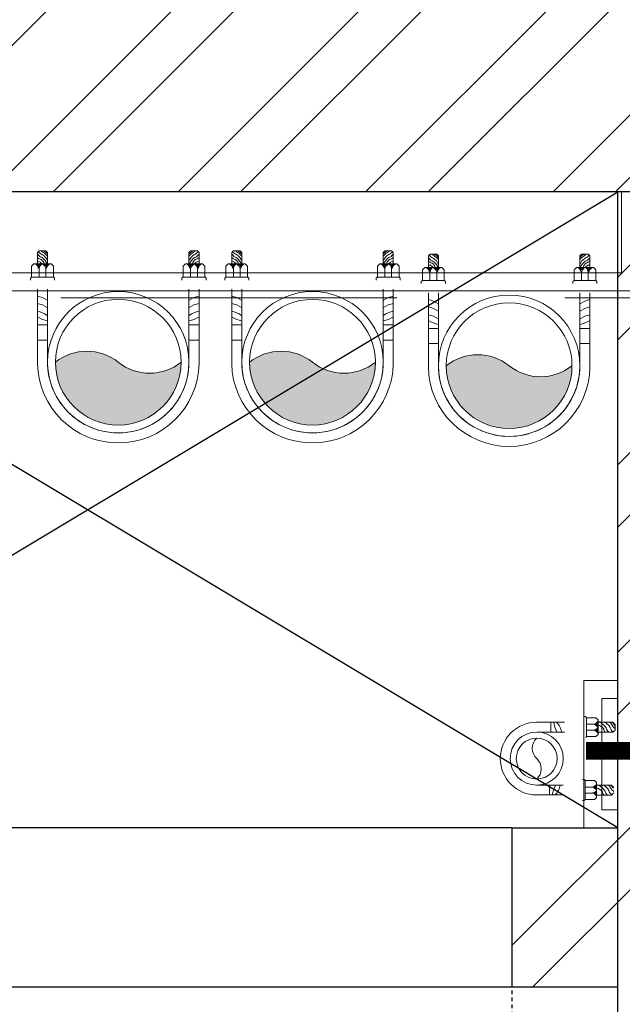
# Model space of a CAD drawing. Header units: inches. Extents: x 113025 to 158499, y 12149 to 30915.
# Tile 139 of 167: x 125452 to 125469, y 29461 to 29489. Entities that reach past the tile are written whole.
import ezdxf

# ---------------------------------------------------------------- set-up
doc = ezdxf.new("R2010")
doc.units = ezdxf.units.IN
doc.header["$MEASUREMENT"] = 0
doc.linetypes.add('HIDDEN', pattern=[0.375, 0.25, -0.125])
for name, color, linetype, lineweight in [('0-PIPE SUPPORT', 7, 'Continuous', 0), ('CWS', 5, 'Continuous', 30), ('PD_COLUMN', 2, 'Continuous', 60), ('PD_HATCH', 45, 'Continuous', 9), ('PP-Domestic  Cold Water Supply', 5, 'Continuous', 25), ('PP-Soil Pipe', 1, 'Continuous', 25), ('PP-SPRINKLER PIPE', 1, 'Continuous', 0), ('PP-Waste Pipe', 3, 'Continuous', 25), ('SH - ANGLE SUPPORT', 7, 'Continuous', 30), ('SWP', 1, 'Continuous', 15)]:
    doc.layers.add(name, color=color, linetype=linetype, lineweight=lineweight)
doc.layers.add('PD_025_TEXT', color=61, linetype='Continuous')
doc.layers.add('WWP', color=92, linetype='Continuous')
doc.layers.add('PD_BASE', color=8, linetype='Continuous', transparency=0.5)
doc.styles.add('style1', font='arial.ttf', dxfattribs={"height": 500})

# ---------------------------------------------------------------- blocks, each defined once
blk = doc.blocks.new('columns2')
at = {"layer": 'PD_HATCH', "linetype": 'HIDDEN', "ltscale": 38}
blk.add_line((754.5, 47.99999999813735), (919.5, 47.99999999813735), dxfattribs=at)
blk = doc.blocks.new('FIRST FLOOR AR PLAN')
at = {"layer": 'PD_BASE'}
h = blk.add_hatch(dxfattribs=at)
h.set_pattern_fill('ANSI32', color=256, scale=10)
h.set_pattern_definition([(45, (123173.8410410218, 20768.24897553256), (-2.651650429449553, 2.651650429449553), []), (45, (123175.6088079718, 20768.24897553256), (-2.651650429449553, 2.651650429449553), [])])
h.paths.add_polyline_path([(123176.9915017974, 20810.99848516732), (123167.9915017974, 20810.99848516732), (123167.9915017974, 20729.49848516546), (123176.9915017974, 20729.49848516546)])
h.paths.add_polyline_path([(123538.4915017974, 20663.49848516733), (123368.9915017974, 20663.49848516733), (123368.9915017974, 20654.49848516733), (123538.4915017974, 20654.49848516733)])
h.paths.add_polyline_path([(123722.9915017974, 20663.49848516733), (123553.4915017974, 20663.49848516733), (123553.4915017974, 20654.49848516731), (123722.9915017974, 20654.49848516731)])
h.paths.add_polyline_path([(123176.9915017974, 21527.49848516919), (123167.9915017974, 21527.49848516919), (123167.9915017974, 21445.99848516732), (123176.9915017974, 21445.99848516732)])
h.paths.add_polyline_path([(123176.9915017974, 21430.99848516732), (123167.9915017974, 21430.99848516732), (123167.9915017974, 21290.99848516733), (123176.9915017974, 21290.99848516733)])
h.paths.add_polyline_path([(123176.9915017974, 21275.99848516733), (123167.9915017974, 21275.99848516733), (123167.9915017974, 21135.99848516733), (123176.9915017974, 21135.99848516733)])
h.paths.add_polyline_path([(123176.9915017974, 21120.99848516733), (123167.9915017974, 21120.99848516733), (123167.9915017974, 20980.99848516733), (123176.9915017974, 20980.99848516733)])
h.paths.add_polyline_path([(123176.9915017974, 20965.99848516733), (123167.9915017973, 20965.99848516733), (123167.9915017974, 20825.99848516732), (123176.9915017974, 20825.99848516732)])
h.paths.add_polyline_path([(124268.9915017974, 21602.49848516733), (124102.4915017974, 21602.49848516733), (124102.4915017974, 21593.49848516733), (124268.9915017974, 21593.49848516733)])
h.paths.add_polyline_path([(124087.4915017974, 21602.49848516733), (123922.4915017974, 21602.49848516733), (123922.4915017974, 21593.49848516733), (124087.4915017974, 21593.49848516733)])
h.paths.add_polyline_path([(123907.4915017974, 21602.49848516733), (123737.9915017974, 21602.49848516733), (123737.9915017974, 21593.49848516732), (123907.4915017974, 21593.49848516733)])
h.paths.add_polyline_path([(123722.9915017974, 21602.49848516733), (123553.4915017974, 21602.49848516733), (123553.4915017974, 21593.49848516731), (123722.9915017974, 21593.49848516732)])
h.paths.add_polyline_path([(123353.9915017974, 21602.49848516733), (123242.9915017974, 21602.49848516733), (123242.9915017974, 21593.4984851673), (123353.9915017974, 21593.49848516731)])
h.paths.add_polyline_path([(123227.9915017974, 21602.49848516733), (123167.9915017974, 21602.49848516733), (123167.9915017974, 21542.49848516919), (123176.9915017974, 21542.49848516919), (123176.9915017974, 21593.4984851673), (123227.9915017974, 21593.4984851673)])
h.paths.add_polyline_path([(123176.9915017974, 20714.49848516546), (123167.9915017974, 20714.49848516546), (123167.9915017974, 20654.49848516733), (123227.9915017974, 20654.49848516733), (123227.9915017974, 20663.49848516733), (123176.9915017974, 20663.49848516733)])
h.paths.add_polyline_path([(123353.9915017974, 20663.49848516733), (123242.9915017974, 20663.49848516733), (123242.9915017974, 20654.49848516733), (123353.9915017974, 20654.49848516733)])
h.paths.add_polyline_path([(123762.7415017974, 20663.49848516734), (123737.9915017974, 20663.49848516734), (123737.9915017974, 20654.49848516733), (123762.7415017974, 20654.49848516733)])
h.paths.add_polyline_path([(123907.4915017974, 20663.49848516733), (123882.7415017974, 20663.49848516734), (123882.7415017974, 20654.49848516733), (123907.4915017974, 20654.49848516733)])
h.paths.add_polyline_path([(123944.9915017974, 20663.49848516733), (123922.4915017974, 20663.49848516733), (123922.4915017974, 20654.49848516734), (123944.9915017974, 20654.49848516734)])
h.paths.add_polyline_path([(124087.4915017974, 20663.49848516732), (124064.9915017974, 20663.49848516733), (124064.9915017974, 20654.49848516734), (124087.4915017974, 20654.49848516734)])
h.paths.add_polyline_path([(124124.9915017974, 20663.49848516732), (124102.4915017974, 20663.49848516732), (124102.4915017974, 20654.49848516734), (124124.9915017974, 20654.49848516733)])
h.paths.add_polyline_path([(124268.9915017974, 20663.49848516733), (124244.9915017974, 20663.49848516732), (124244.9915017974, 20654.49848516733), (124268.9915017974, 20654.49848516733)])
h.paths.add_polyline_path([(124283.9915017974, 20672.49848516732), (124274.9915017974, 20672.49848516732)])
h.paths.add_polyline_path([(124283.9915017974, 20810.99848516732), (124274.9915017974, 20810.99848516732), (124274.9915017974, 20672.49848516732), (124283.9915017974, 20672.49848516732)])
h.paths.add_polyline_path([(124283.9915017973, 20965.99848516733), (124274.9915017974, 20965.99848516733), (124274.9915017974, 20825.99848516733), (124283.9915017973, 20825.99848516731)])
h.paths.add_polyline_path([(124283.9915017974, 21275.99848516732), (124274.9915017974, 21275.99848516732), (124274.9915017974, 20980.99848516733), (124283.9915017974, 20980.99848516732)])
h.paths.add_polyline_path([(124283.9915017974, 21584.49848516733), (124274.9915017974, 21584.49848516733), (124274.9915017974, 21445.99848516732), (124283.9915017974, 21445.99848516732)])
h.paths.add_polyline_path([(124265.9915017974, 21442.99848516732), (124160.9915017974, 21442.99848516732), (124160.9915017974, 21433.99848516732), (124265.9915017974, 21433.99848516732)])
h.paths.add_polyline_path([(124160.9915017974, 21430.99848516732), (124151.9915017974, 21430.99848516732), (124151.9915017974, 21352.99848516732), (124160.9915017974, 21352.99848516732)])
h.paths.add_polyline_path([(124151.9915017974, 21442.99848516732), (124079.9915017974, 21442.99848516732), (124079.9915017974, 21433.99848516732), (124151.9915017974, 21433.99848516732)])
h.paths.add_polyline_path([(124079.9915017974, 21430.99848516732), (124070.9915017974, 21430.99848516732), (124070.9915017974, 21352.99848516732), (124079.9915017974, 21352.99848516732)])
h.paths.add_polyline_path([(124070.9915017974, 21442.99848516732), (123989.9915017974, 21442.99848516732), (123989.9915017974, 21340.99848516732), (124016.9915017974, 21340.99848516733), (124016.9915017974, 21349.99848516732), (123998.9915017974, 21349.99848516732), (123998.9915017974, 21433.99848516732), (124070.9915017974, 21433.99848516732)])
h.paths.add_polyline_path([(124070.9915017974, 21349.99848516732), (124052.9915017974, 21349.99848516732), (124052.9915017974, 21340.99848516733), (124070.9915017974, 21340.99848516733)], flags=17)
h.paths.add_polyline_path([(124097.9915017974, 21349.99848516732), (124079.9915017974, 21349.99848516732), (124079.9915017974, 21340.99848516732), (124097.9915017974, 21340.99848516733)])
h.paths.add_polyline_path([(124151.9915017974, 21349.99848516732), (124133.9915017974, 21349.99848516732), (124133.9915017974, 21340.99848516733), (124151.9915017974, 21340.99848516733)])
h.paths.add_polyline_path([(124160.9915017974, 21340.99848516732), (124151.9915017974, 21340.99848516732), (124151.9915017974, 21277.99848516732), (124160.9915017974, 21277.99848516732)])
h.paths.add_polyline_path([(124283.9915017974, 21291.99848516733), (124274.9915017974, 21291.99848516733), (124274.9915017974, 21290.99848516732), (124283.9915017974, 21290.99848516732)])
h.paths.add_polyline_path([(124283.9915017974, 21430.99848516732), (124274.9915017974, 21430.99848516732), (124274.9915017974, 21411.99848516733), (124283.9915017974, 21411.99848516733)])
h.paths.add_polyline_path([(123405.7415017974, 21593.49848516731), (123405.7415017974, 21602.49848516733), (123368.9915017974, 21602.49848516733), (123368.9915017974, 21593.49848516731)])
h.paths.add_polyline_path([(123501.7415017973, 21602.49848516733), (123501.7415017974, 21593.49848516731), (123538.4915017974, 21593.49848516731), (123538.4915017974, 21602.49848516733)])
h = blk.add_hatch(dxfattribs=at)
h.set_pattern_fill('ANSI32', color=256, scale=10)
h.set_pattern_definition([(45, (150297.4604135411, 39481.88530316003), (-2.651650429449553, 2.651650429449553), []), (45, (150299.2281804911, 39481.88530316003), (-2.651650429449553, 2.651650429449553), [])])
h.paths.add_polyline_path([(123758.9915017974, 21593.49848516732), (123752.9915017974, 21593.49848516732), (123752.9915017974, 21557.49848516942), (123758.9915017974, 21557.49848516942)])
h.paths.add_polyline_path([(123758.9915017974, 21557.49848516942), (123752.9915017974, 21557.49848516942), (123752.9915017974, 21521.49848516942), (123758.9915017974, 21521.49848516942)])
h.paths.add_polyline_path([(123752.9915017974, 21521.49848516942), (123752.9915017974, 21485.49848516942), (123758.9915017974, 21485.49848516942), (123758.9915017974, 21521.49848516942)])
h.paths.add_polyline_path([(123758.9915017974, 21485.49848516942), (123752.9915017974, 21485.49848516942), (123752.9915017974, 21449.49848516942), (123758.9915017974, 21449.49848516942)])
h.paths.add_polyline_path([(123758.9915017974, 21449.49848516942), (123752.9915017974, 21449.49848516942), (123752.9915017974, 21413.49848516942), (123758.9915017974, 21413.49848516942)])
h.paths.add_polyline_path([(123758.9915017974, 21413.49848516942), (123752.9915017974, 21413.49848516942), (123752.9915017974, 21377.49848516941), (123758.9915017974, 21377.49848516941)])
h.paths.add_polyline_path([(124037.9915017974, 21593.49848516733), (124028.9915017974, 21593.49848516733), (124028.9915017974, 21503.99848516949), (124024.4915017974, 21503.99848516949), (124024.4915017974, 21499.49848516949), (124028.9915017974, 21499.49848516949), (124028.9915017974, 21489.49848516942), (124037.9915017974, 21489.49848516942)])
h.paths.add_polyline_path([(123956.9915017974, 21593.49848516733), (123952.4915017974, 21593.49848516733), (123952.4915017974, 21503.99848516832), (123947.9915017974, 21503.99848516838), (123947.9915017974, 21499.49848516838), (123982.4915017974, 21499.49848516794), (123982.4915017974, 21503.99848516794), (123956.9915017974, 21503.99848516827)])
h.paths.add_polyline_path([(123952.4915017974, 21575.49848516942), (123949.4915017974, 21575.49848516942), (123949.4915017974, 21570.99848516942), (123952.4915017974, 21570.99848516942)], flags=17)
h.paths.add_polyline_path([(123925.4915017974, 21575.49848516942), (123922.4915017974, 21575.49848516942), (123922.4915017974, 21584.49848516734), (123917.9915017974, 21584.49848516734), (123917.9915017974, 21575.49848516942), (123907.4915017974, 21575.49848516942), (123907.4915017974, 21570.99848516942), (123925.4915017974, 21570.99848516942)])
h.paths.add_polyline_path([(123871.4915017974, 21593.49848516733), (123866.9915017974, 21593.49848516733), (123866.9915017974, 21577.49848516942), (123866.9915017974, 21570.99848516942), (123871.4915017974, 21570.99848516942), (123871.4915017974, 21575.49848516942)])
h.paths.add_polyline_path([(124162.4915017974, 21593.49848516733), (124157.9915017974, 21593.49848516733), (124157.9915017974, 21575.49848516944), (124162.4915017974, 21575.49848516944)])
at = {"layer": 'PD_BASE', "ltscale": 12}
for p, q in [((123922.4915017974, 21575.49848516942), (123952.4915017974, 21593.49848516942)), ((123952.4915017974, 21575.49848516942), (123922.4915017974, 21593.49848516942)), ((123949.4915017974, 21575.49848516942), (123925.4915017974, 21575.49848516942)), ((123925.4915017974, 21570.99848516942), (123949.4915017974, 21570.99848516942))]:
    blk.add_line(p, q, dxfattribs=at)
at = {"layer": 'PD_BASE', "lineweight": 30}
for p, q in [((124087.4915017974, 21593.49848516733), (123922.4915017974, 21593.49848516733)), ((123949.4915017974, 21575.49848516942), (123952.4915017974, 21575.49848516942)), ((123949.4915017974, 21575.49848516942), (123949.4915017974, 21570.99848516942)), ((123949.4915017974, 21570.99848516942), (123952.4915017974, 21570.99848516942))]:
    blk.add_line(p, q, dxfattribs=at)
at = {"layer": 'PD_BASE', "linetype": 'HIDDEN', "ltscale": 0.2}
blk.add_line((123949.4915017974, 21575.49848516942), (123949.4915017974, 21551.49848516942), dxfattribs=at)
at = {"layer": 'PD_BASE', "lineweight": 30}
blk.add_lwpolyline([(123947.9915017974, 21503.99848516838), (123952.4915017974, 21503.99848516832), (123952.4915017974, 21593.49848516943)], dxfattribs=at)
at = {"layer": 'PD_BASE', "linetype": 'HIDDEN', "ltscale": 0.2}
blk.add_arc((123949.4915017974, 21575.49848516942), 24, 180, 270, dxfattribs=at)
at = {"layer": 'PD_COLUMN'}
blk.add_blockref('columns2', (123167.9915017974, 21542.49848516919), dxfattribs=at)
at = {"layer": 'PD_BASE', "insert": (123911.9727285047, 21343.20025147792), "char_height": 8, "width": 128.4952190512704, "attachment_point": 1, "rotation": 90, "style": 'style1'}
blk.add_mtext('\\pi39.404;7\'4" WIDE\\P\\pi38.269;PASSAGE', dxfattribs=at)
blk = doc.blocks.new('*X420')
at = {"color": 251, "lineweight": 5}
for p, q in [((113.6040440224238, 341.4692042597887), (113.7240518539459, 341.5892120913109)), ((113.7279130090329, 341.4162965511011), (114.3176786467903, 342.0060621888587)), ((113.8423566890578, 341.3539635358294), (114.318169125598, 341.8297759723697)), ((113.9481308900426, 341.2829610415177), (114.3186596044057, 341.6534897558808)), ((114.0456951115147, 341.2037485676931), (114.3191500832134, 341.4772035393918)), ((114.1352787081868, 341.1165554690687), (114.3196405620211, 341.3009173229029)), ((114.2169109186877, 341.0214109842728), (114.3201310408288, 341.1246311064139)), ((114.2904245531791, 340.9181479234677), (114.3206215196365, 340.948344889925))]:
    blk.add_line(p, q, dxfattribs=at)
blk = doc.blocks.new('WWP P-PP')
at = {"layer": 'PP-Waste Pipe', "lineweight": 5}
h = blk.add_hatch(color=256, dxfattribs=at)
edge = h.paths.add_edge_path()
edge.add_ellipse((24.44457964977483, 30.55372590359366), major_axis=(27.6684042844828, 27.6681594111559), ratio=1, start_angle=186.3386170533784, end_angle=263.6613829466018)
edge.add_ellipse((-1.382432e-10, 8.73115e-11), major_axis=(-34.56951188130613, 34.5698178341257), ratio=0.9999999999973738, start_angle=225.0000000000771, end_angle=405.0000000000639)
edge.add_ellipse((-24.44457965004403, -30.55372590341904), major_axis=(-27.6681594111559, 27.6684042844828), ratio=1, start_angle=276.33861705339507, end_angle=353.66138294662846, ccw=False)
for radius in [55.00000000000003, 48.8888888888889]:
    blk.add_circle((-1.382432e-10, 8.73115e-11), radius, dxfattribs=at)
for centre, start, end in [((-24.44457965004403, -30.55372590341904), 51.33836351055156, 128.661129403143), ((24.44457964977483, 30.55372590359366), 231.3383635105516, 308.661129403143)]:
    blk.add_arc(centre, 39.12885943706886, start, end, dxfattribs=at)
at = {"layer": 'SH - ANGLE SUPPORT', "lineweight": 5}
for p, q in [((-62.82349895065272, 1.126112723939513), (-62.82349894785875, -56.72934432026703)), ((62.82349895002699, 1.126112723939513), (62.82349894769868, -56.72934432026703)), ((-54.9999999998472, -0.7266118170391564), (-54.9999999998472, -56.72934432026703)), ((55.0000000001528, -0.7266118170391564), (55.0000000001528, -56.72934432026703)), ((-62.82349894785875, -17.17702063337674), (-54.9999999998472, -17.17702063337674)), ((-62.82349895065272, -17.17702063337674), (-54.9999999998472, -17.17702063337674)), ((62.82349895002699, -17.17702063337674), (55.0000000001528, -17.17702063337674)), ((-54.76484902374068, -28.93988663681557), (-62.58834797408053, -28.93988663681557)), ((-54.76484902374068, -28.93988663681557), (-62.58834797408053, -28.93988663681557)), ((54.76484902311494, -28.93988663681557), (62.5883479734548, -28.93988663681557)), ((-68.29174915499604, -63.94016889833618), (-68.29174915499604, -65.4178509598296)), ((-68.29174915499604, -65.4178509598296), (-67.49261406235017, -66.21698605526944)), ((-50.33088488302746, -66.21698605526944), (-67.49261406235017, -66.21698605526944)), ((-67.38102229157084, -66.33635588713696), (-67.38102229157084, -74.71031463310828)), ((-61.54691922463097, -66.21698605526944), (-61.54691922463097, -72.82271916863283)), ((-56.28437099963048, -72.83689395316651), (-56.28437099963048, -66.21698605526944)), ((-49.5317497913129, -65.41785096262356), (-50.45025471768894, -66.33635588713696)), ((-50.45025471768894, -66.33635588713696), (-50.45025471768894, -74.71031463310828)), ((-49.5317497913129, -63.94016889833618), (-49.5317497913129, -65.41785096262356)), ((49.53736882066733, -63.94016889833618), (49.53736882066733, -65.41785096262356)), ((49.53736882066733, -65.41785096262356), (50.45587374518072, -66.33635588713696)), ((50.33650391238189, -66.21698605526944), (67.49823308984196, -66.21698605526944)), ((50.45587374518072, -66.33635588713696), (50.45587374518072, -74.71031463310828)), ((56.28999002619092, -72.83689395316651), (56.28999002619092, -66.21698605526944)), ((61.55253825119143, -66.21698605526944), (61.55253825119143, -72.82271916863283)), ((67.38664132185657, -66.33635588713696), (67.38664132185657, -74.71031463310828)), ((68.29736818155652, -65.4178509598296), (67.49823308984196, -66.21698605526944)), ((68.29736818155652, -63.94016889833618), (68.29736818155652, -65.4178509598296)), ((-67.38102229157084, -74.71031463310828), (-65.55956856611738, -76.53176835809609)), ((-52.27170844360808, -76.53176835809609), (-65.55956856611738, -76.53176835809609)), ((-62.82738797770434, -85.42267031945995), (-62.82738797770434, -76.53176835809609)), ((-55.00388902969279, -85.421795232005), (-55.00388902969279, -76.53176835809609)), ((-50.45025471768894, -74.71031463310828), (-52.27170844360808, -76.53176835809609)), ((50.45587374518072, -74.71031463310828), (52.27732747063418, -76.53176835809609)), ((52.27732747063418, -76.53176835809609), (65.5651875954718, -76.53176835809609)), ((55.00950805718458, -85.421795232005), (55.00950805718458, -76.53176835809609)), ((62.83300700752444, -85.42267031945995), (62.83300700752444, -76.53176835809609)), ((67.38664132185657, -74.71031463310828), (65.5651875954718, -76.53176835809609)), ((-62.82826306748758, -85.421795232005), (-61.54171782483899, -86.70834047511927)), ((-56.29043427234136, -86.70834047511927), (-61.54171782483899, -86.70834047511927)), ((-55.00388902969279, -85.421795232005), (-56.29043427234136, -86.70834047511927)), ((55.00950805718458, -85.421795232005), (56.29605330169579, -86.70834047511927)), ((56.29605330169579, -86.70834047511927), (61.54733685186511, -86.70834047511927)), ((62.83388209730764, -85.421795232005), (61.54733685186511, -86.70834047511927))]:
    blk.add_line(p, q, dxfattribs=at)
at = {"layer": 'SH - ANGLE SUPPORT', "lineweight": 5, "ltscale": 30}
for centre, radius, start, end in [((2.0154403e-09, -0.0102770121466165), 62.83377596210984, 1.036287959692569, 178.9637120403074), ((1.527951e-10, -0.0089770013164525), 55.00897699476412, 359.1086964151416, 181.0351236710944)]:
    blk.add_arc(centre, radius, start, end, dxfattribs=at)
at = {"layer": 'SH - ANGLE SUPPORT', "lineweight": 5, "extrusion": (0, 0, -1)}
for centre, major_axis, ratio, start_param, end_param in [((-66.27110666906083, -20.96321232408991), (13.44648858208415, -13.44648858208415), 0.9999999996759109, 0.1632660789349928, 0.6092701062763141), ((-66.27110666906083, -20.96321232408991), (13.44648858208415, -13.44648858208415), 0.9999999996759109, 0.1632660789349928, 0.6092701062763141), ((-41.6008046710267, -55.36452128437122), (16.48738713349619, -16.48738713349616), 0.9999995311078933, 3.304858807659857, 3.314800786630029), ((-41.60080467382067, -55.36452128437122), (16.48738713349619, -16.48738713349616), 0.9999995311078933, 3.304858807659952, 3.314800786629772), ((-66.27110666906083, -27.0298034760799), (13.44648858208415, -13.44648858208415), 0.9999999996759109, 0.1632660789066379, 0.6092701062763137), ((-66.27110666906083, -27.0298034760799), (13.44648858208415, -13.44648858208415), 0.9999999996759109, 0.1632660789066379, 0.6092701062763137), ((-66.27110666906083, -32.69194758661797), (13.44648858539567, 13.44648858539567), 0.9999999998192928, 1.734062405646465, 2.180066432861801), ((-66.27110666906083, -32.69194758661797), (13.44648858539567, 13.44648858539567), 0.9999999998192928, 1.734062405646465, 2.180066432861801), ((50.19459069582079, -71.05860478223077), (4.489777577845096, 4.489777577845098), 0.9999999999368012, 1.061026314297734, 1.819612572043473), ((65.45304327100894, -72.30245588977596), (7.760183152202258, 7.760183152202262), 0.9999999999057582, 2.957247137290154, 3.531377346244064), ((65.49816396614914, -73.40432924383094), (6.108349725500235, 6.108349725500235), 0.999999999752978, 3.071035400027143, 3.556541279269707), ((56.14374132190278, -72.09577075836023), (3.848429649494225, -3.848429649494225), 0.9999999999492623, 5.625068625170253, 6.450630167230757), ((67.65205510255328, -71.05860478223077), (4.489777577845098, -4.489777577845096), 0.9999999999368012, 1.321980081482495, 2.080566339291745), ((64.73362311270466, -74.76374448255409), (8.824913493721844, -8.824913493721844), 0.9999999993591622, 1.329768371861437, 1.678717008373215), ((64.16380567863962, -75.71408731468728), (8.82491349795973, -8.82491349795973), 0.9999999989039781, 1.329768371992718, 1.608853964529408), ((57.98632212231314, -88.36281824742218), (3.295890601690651, -3.295890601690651), 0.9999999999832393, 4.157022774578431, 5.034816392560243), ((58.184603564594, -85.87803551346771), (3.286230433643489, 3.286230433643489), 0.9999999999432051, 5.728383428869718, 6.607487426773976), ((58.71596185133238, -85.71911756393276), (4.170697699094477, 4.170697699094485), 0.9999999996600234, 5.688778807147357, 6.270402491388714), ((56.58082693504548, -92.18142174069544), (4.170697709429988, -4.170697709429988), 0.9999999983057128, 4.117982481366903, 4.309006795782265), ((57.44083734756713, -87.73211299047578), (1.72358632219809, 1.72358632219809), 0.9999999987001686, 5.845023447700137, 6.635131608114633)]:
    blk.add_ellipse(centre, major_axis=major_axis, ratio=ratio, start_param=start_param, end_param=end_param, dxfattribs=at)
at = {"layer": 'SH - ANGLE SUPPORT', "lineweight": 5, "extrusion": (0, 0, -0.9999999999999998)}
for centre, major_axis, ratio, start_param, end_param in [((-49.62623077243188, -57.39544101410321), (18.29485241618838, -18.29485241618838), 0.999999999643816, 3.391710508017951, 3.722963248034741), ((-49.62623077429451, -57.39544101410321), (18.29485241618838, -18.29485241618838), 0.999999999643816, 3.391710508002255, 3.722963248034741), ((62.41426812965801, -71.05860478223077), (4.489777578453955, -4.489777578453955), 0.9999999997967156, 1.317026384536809, 2.080566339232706), ((67.72348824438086, -67.44613965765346), (8.824913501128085, -8.824913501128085), 0.9999999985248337, 1.329768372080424, 1.540798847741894), ((65.28731765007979, -74.67835721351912), (7.828391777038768, 7.828391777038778), 0.9999999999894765, 2.954778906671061, 3.562597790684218), ((60.14050950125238, -83.91347408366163), (4.170697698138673, 4.170697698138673), 0.9999999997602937, 5.688778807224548, 5.971833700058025)]:
    blk.add_ellipse(centre, major_axis=major_axis, ratio=ratio, start_param=start_param, end_param=end_param, dxfattribs=at)
at = {"layer": 'SH - ANGLE SUPPORT', "lineweight": 5}
for centre, major_axis, ratio, start_param, end_param in [((49.62623077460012, -57.39544101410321), (-18.29485241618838, -18.29485241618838), 0.999999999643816, 3.391710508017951, 3.722963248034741), ((41.60080467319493, -55.36452128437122), (-16.48738713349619, -16.48738713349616), 0.9999995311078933, 3.304858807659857, 3.314800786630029), ((66.27110666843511, -20.96321232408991), (-13.44648858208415, -13.44648858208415), 0.9999999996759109, 0.163266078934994, 0.6092701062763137), ((41.60080467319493, -61.43111243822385), (-16.48739554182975, 16.48739554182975), 0.9999995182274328, 4.875654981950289, 4.885596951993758), ((66.27110666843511, -27.0298034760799), (-13.44648858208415, -13.44648858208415), 0.9999999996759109, 0.1632660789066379, 0.6092701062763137), ((41.60080467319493, -67.09325654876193), (-16.48739554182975, 16.48739554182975), 0.9999995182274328, 4.875654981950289, 4.885596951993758), ((66.27110666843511, -32.69194758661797), (-13.44648858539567, 13.44648858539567), 0.9999999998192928, 1.734062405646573, 2.180066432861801), ((-67.64643607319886, -71.05860478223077), (-4.489777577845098, -4.489777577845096), 0.9999999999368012, 1.321980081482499, 2.080566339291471), ((-56.13812229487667, -72.09577075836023), (-3.848429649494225, -3.848429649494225), 0.9999999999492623, 5.625068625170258, 6.450630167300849), ((-67.71786921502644, -67.44613965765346), (-8.824913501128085, -8.824913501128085), 0.9999999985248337, 1.329768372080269, 1.540798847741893), ((-65.49254493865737, -73.40432924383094), (-6.108349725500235, 6.108349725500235), 0.999999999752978, 3.071035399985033, 3.556541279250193), ((-65.44742424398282, -72.30245588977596), (-7.760183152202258, 7.760183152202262), 0.9999999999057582, 2.957247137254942, 3.531377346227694), ((-62.40864910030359, -71.05860478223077), (-4.489777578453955, -4.489777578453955), 0.9999999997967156, 1.317026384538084, 2.080566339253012), ((-50.18897166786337, -71.05860478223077), (-4.489777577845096, 4.489777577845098), 0.9999999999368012, 1.061026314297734, 1.819612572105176), ((-60.13489047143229, -83.91347408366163), (-4.170697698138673, 4.170697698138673), 0.9999999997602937, 5.688778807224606, 5.971833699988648), ((-58.71034282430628, -85.71911756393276), (-4.170697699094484, 4.170697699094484), 0.9999999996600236, 5.688778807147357, 6.27040249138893), ((-58.17898453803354, -85.87803551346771), (-3.286230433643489, 3.286230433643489), 0.9999999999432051, 5.728383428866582, 6.607487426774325), ((-57.98070309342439, -88.36281824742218), (-3.295890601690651, -3.295890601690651), 0.9999999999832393, 4.157022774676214, 5.034816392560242), ((-65.28169862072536, -74.67835721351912), (-7.828391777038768, 7.828391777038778), 0.9999999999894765, 2.954778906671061, 3.562597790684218), ((-64.72800408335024, -74.76374448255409), (-8.824913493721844, -8.824913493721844), 0.9999999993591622, 1.329768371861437, 1.678717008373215), ((-64.15818665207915, -75.71408731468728), (-8.82491349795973, -8.82491349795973), 0.9999999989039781, 1.329768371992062, 1.6088539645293), ((-57.43521831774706, -87.73211299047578), (-1.72358632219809, 1.72358632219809), 0.9999999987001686, 5.845023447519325, 6.635131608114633), ((-56.57520790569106, -92.18142174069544), (-4.170697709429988, -4.170697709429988), 0.9999999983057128, 4.117982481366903, 4.309006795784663)]:
    blk.add_ellipse(centre, major_axis=major_axis, ratio=ratio, start_param=start_param, end_param=end_param, dxfattribs=at)
at = {"layer": 'SH - ANGLE SUPPORT', "lineweight": 5, "extrusion": (0, 0, -0.9999999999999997)}
for centre in [(-41.6008046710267, -61.43111243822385), (-41.60080467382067, -61.43111243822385), (-41.6008046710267, -67.09325654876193), (-41.60080467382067, -67.09325654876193)]:
    blk.add_ellipse(centre, major_axis=(16.48739554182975, 16.48739554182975), ratio=0.9999995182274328, start_param=4.875654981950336, end_param=4.88559695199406, dxfattribs=at)
at = {"layer": 'SH - ANGLE SUPPORT', "lineweight": 5, "extrusion": (0, 0, -1)}
for p, xscale, yscale, zscale, rotation in [((-1492.900540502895, 444.0435444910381), 4.553634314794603, 4.553634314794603, -4.553634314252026, 270), ((-1499.446858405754, 444.0293697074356), 4.553634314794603, 4.553634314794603, -4.553634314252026, 270), ((1499.441239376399, 444.0293697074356), -4.553634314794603, 4.553634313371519, -4.553634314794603, 89.99999999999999), ((1492.89492147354, 444.0435444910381), -4.553634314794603, 4.553634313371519, -4.553634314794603, 89.99999999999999)]:
    blk.add_blockref('*X420', p, dxfattribs=dict(at, xscale=xscale, yscale=yscale, zscale=zscale, rotation=rotation))
blk = doc.blocks.new('SWP P-PP')
at = {"layer": 'PP-Soil Pipe', "lineweight": 5}
h = blk.add_hatch(color=256, dxfattribs=at)
edge = h.paths.add_edge_path()
edge.add_ellipse((-22.87960062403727, 31.74258206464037), major_axis=(-27.66840433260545, 27.66815936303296), ratio=1, start_angle=96.33861705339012, end_angle=173.6613829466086, ccw=False)
edge.add_ellipse((1.564979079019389, 1.188856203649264), major_axis=(34.56951182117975, 34.56981789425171), ratio=0.9999999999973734, start_angle=-45.000000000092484, end_angle=134.9999999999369, ccw=False)
edge.add_ellipse((26.00955878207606, -29.36486965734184), major_axis=(27.66815936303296, 27.66840433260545), ratio=1, start_angle=6.338617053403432, end_angle=83.6613829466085)
for radius in [55.00000000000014, 48.88888888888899]:
    blk.add_circle((1.564979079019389, 1.188856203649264), radius, dxfattribs=at)
for centre, start, end in [((26.00955878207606, -29.36486965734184), 51.33887069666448, 128.6616365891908), ((-22.87960062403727, 31.74258206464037), 231.3388706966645, 308.6616365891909)]:
    blk.add_arc(centre, 39.12885943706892, start, end, dxfattribs=at)
at = {"layer": 'SH - ANGLE SUPPORT', "lineweight": 5}
for p, q in [((-61.25851987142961, 2.314968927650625), (-61.25851986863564, -55.54048811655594)), ((-53.43502092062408, 0.462244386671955), (-53.43502092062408, -55.54048811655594)), ((56.56497907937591, 0.462244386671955), (56.56497907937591, -55.54048811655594)), ((64.3884780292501, 2.314968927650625), (64.3884780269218, -55.54048811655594)), ((-61.25851986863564, -15.98816442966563), (-53.43502092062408, -15.98816442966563)), ((-61.25851987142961, -15.98816442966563), (-53.43502092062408, -15.98816442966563)), ((64.3884780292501, -15.98816442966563), (56.56497907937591, -15.98816442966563)), ((-53.19986994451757, -27.75103043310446), (-61.02336889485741, -27.75103043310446)), ((-53.19986994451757, -27.75103043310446), (-61.02336889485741, -27.75103043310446)), ((56.32982810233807, -27.75103043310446), (64.15332705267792, -27.75103043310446)), ((-66.72677007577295, -62.75131269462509), (-66.72677007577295, -64.22899475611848)), ((-66.72677007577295, -64.22899475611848), (-65.92763498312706, -65.02812985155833)), ((-48.76590580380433, -65.02812985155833), (-65.92763498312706, -65.02812985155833)), ((-65.81604321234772, -65.14749968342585), (-65.81604321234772, -73.52145842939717)), ((-59.98194014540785, -65.02812985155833), (-59.98194014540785, -71.63386296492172)), ((-54.71939192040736, -71.6480377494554), (-54.71939192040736, -65.02812985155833)), ((-47.96677071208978, -64.22899475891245), (-48.88527563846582, -65.14749968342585)), ((-48.88527563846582, -65.14749968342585), (-48.88527563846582, -73.52145842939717)), ((-47.96677071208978, -62.75131269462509), (-47.96677071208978, -64.22899475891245)), ((51.10234789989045, -62.75131269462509), (51.10234789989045, -64.22899475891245)), ((51.10234789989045, -64.22899475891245), (52.02085282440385, -65.14749968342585)), ((51.90148299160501, -65.02812985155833), (69.06321216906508, -65.02812985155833)), ((52.02085282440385, -65.14749968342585), (52.02085282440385, -73.52145842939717)), ((57.85496910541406, -71.6480377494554), (57.85496910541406, -65.02812985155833)), ((63.11751733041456, -65.02812985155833), (63.11751733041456, -71.63386296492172)), ((68.95162040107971, -65.14749968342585), (68.95162040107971, -73.52145842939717)), ((69.86234726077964, -64.22899475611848), (69.06321216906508, -65.02812985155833)), ((69.86234726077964, -62.75131269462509), (69.86234726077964, -64.22899475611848)), ((-65.81604321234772, -73.52145842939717), (-63.99458948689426, -75.34291215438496)), ((-50.70672936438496, -75.34291215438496), (-63.99458948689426, -75.34291215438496)), ((-61.26240889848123, -84.23381411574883), (-61.26240889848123, -75.34291215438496)), ((-53.43890995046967, -84.2329390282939), (-53.43890995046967, -75.34291215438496)), ((-48.88527563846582, -73.52145842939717), (-50.70672936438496, -75.34291215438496)), ((52.02085282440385, -73.52145842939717), (53.84230654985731, -75.34291215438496)), ((53.84230654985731, -75.34291215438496), (67.13016667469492, -75.34291215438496)), ((56.5744871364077, -84.2329390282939), (56.5744871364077, -75.34291215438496)), ((64.39798608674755, -84.23381411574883), (64.39798608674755, -75.34291215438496)), ((68.95162040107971, -73.52145842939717), (67.13016667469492, -75.34291215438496)), ((-61.26328398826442, -84.2329390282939), (-59.97673874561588, -85.51948427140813)), ((-53.43890995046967, -84.2329390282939), (-54.72545519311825, -85.51948427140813)), ((56.5744871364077, -84.2329390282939), (57.86103238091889, -85.51948427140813)), ((64.39886117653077, -84.2329390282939), (63.11231593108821, -85.51948427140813)), ((-54.72545519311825, -85.51948427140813), (-59.97673874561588, -85.51948427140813)), ((57.86103238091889, -85.51948427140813), (63.11231593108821, -85.51948427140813))]:
    blk.add_line(p, q, dxfattribs=at)
at = {"layer": 'SH - ANGLE SUPPORT', "lineweight": 5, "ltscale": 30}
for centre, radius, start, end in [((1.564979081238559, 1.178579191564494), 62.83377596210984, 1.036287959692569, 178.9637120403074), ((1.564979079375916, 1.179879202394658), 55.00897699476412, 359.1086964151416, 181.0351236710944)]:
    blk.add_arc(centre, radius, start, end, dxfattribs=at)
at = {"layer": 'SH - ANGLE SUPPORT', "lineweight": 5, "extrusion": (0, 0, -1)}
for centre, major_axis, ratio, start_param, end_param in [((-64.7061275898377, -19.77435612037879), (13.44648858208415, -13.44648858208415), 0.9999999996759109, 0.1632660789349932, 0.6092701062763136), ((-64.7061275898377, -19.77435612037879), (13.44648858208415, -13.44648858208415), 0.9999999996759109, 0.1632660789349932, 0.6092701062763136), ((-40.03582559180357, -54.1756650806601), (16.48738713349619, -16.48738713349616), 0.9999995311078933, 3.304858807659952, 3.314800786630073), ((-40.03582559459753, -54.1756650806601), (16.48738713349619, -16.48738713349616), 0.9999995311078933, 3.304858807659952, 3.314800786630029), ((-64.7061275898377, -25.84094727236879), (13.44648858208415, -13.44648858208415), 0.9999999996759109, 0.1632660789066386, 0.6092701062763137), ((-64.7061275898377, -25.84094727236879), (13.44648858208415, -13.44648858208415), 0.9999999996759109, 0.1632660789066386, 0.6092701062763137), ((-64.7061275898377, -31.50309138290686), (13.44648858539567, 13.44648858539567), 0.9999999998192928, 1.734062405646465, 2.180066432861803), ((-64.7061275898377, -31.50309138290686), (13.44648858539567, 13.44648858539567), 0.9999999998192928, 1.734062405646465, 2.180066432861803), ((51.75956977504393, -69.86974857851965), (4.489777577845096, 4.489777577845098), 0.9999999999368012, 1.061026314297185, 1.819612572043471), ((67.01802235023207, -71.11359968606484), (7.760183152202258, 7.760183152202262), 0.9999999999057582, 2.957247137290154, 3.531377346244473), ((67.06314304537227, -72.21547304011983), (6.108349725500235, 6.108349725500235), 0.999999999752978, 3.071035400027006, 3.556541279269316), ((57.7087204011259, -70.90691455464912), (3.848429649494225, -3.848429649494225), 0.9999999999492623, 5.625068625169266, 6.450630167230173), ((69.2170341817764, -69.86974857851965), (4.489777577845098, -4.489777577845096), 0.9999999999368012, 1.321980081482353, 2.080566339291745), ((66.29860219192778, -73.57488827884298), (8.824913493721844, -8.824913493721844), 0.9999999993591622, 1.329768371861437, 1.678717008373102), ((65.72878475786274, -74.52523111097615), (8.82491349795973, -8.82491349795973), 0.9999999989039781, 1.329768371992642, 1.608853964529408), ((59.00581642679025, -86.54325678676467), (1.72358632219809, 1.72358632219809), 0.9999999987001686, 5.845023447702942, 6.635131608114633), ((59.55130120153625, -87.17396204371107), (3.295890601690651, -3.295890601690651), 0.9999999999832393, 4.157022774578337, 5.034816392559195), ((59.74958264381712, -84.68917930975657), (3.286230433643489, 3.286230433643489), 0.9999999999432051, 5.728383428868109, 6.607487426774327), ((60.28094093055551, -84.53026136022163), (4.170697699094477, 4.170697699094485), 0.9999999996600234, 5.688778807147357, 6.270402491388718), ((58.1458060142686, -90.99256553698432), (4.170697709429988, -4.170697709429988), 0.9999999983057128, 4.117982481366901, 4.309006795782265)]:
    blk.add_ellipse(centre, major_axis=major_axis, ratio=ratio, start_param=start_param, end_param=end_param, dxfattribs=at)
at = {"layer": 'SH - ANGLE SUPPORT', "lineweight": 5, "extrusion": (0, 0, -0.9999999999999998)}
for centre, major_axis, ratio, start_param, end_param in [((-48.06125169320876, -56.20658481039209), (18.29485241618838, -18.29485241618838), 0.999999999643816, 3.391710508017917, 3.722963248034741), ((-48.0612516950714, -56.20658481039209), (18.29485241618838, -18.29485241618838), 0.999999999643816, 3.391710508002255, 3.722963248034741), ((63.97924720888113, -69.86974857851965), (4.489777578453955, -4.489777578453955), 0.9999999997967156, 1.317026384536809, 2.080566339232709), ((69.28846732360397, -66.25728345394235), (8.824913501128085, -8.824913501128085), 0.9999999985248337, 1.329768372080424, 1.540798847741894), ((66.8522967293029, -73.489501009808), (7.828391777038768, 7.828391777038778), 0.9999999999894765, 2.954778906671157, 3.56259779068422), ((61.7054885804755, -82.72461787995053), (4.170697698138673, 4.170697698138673), 0.9999999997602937, 5.688778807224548, 5.971833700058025)]:
    blk.add_ellipse(centre, major_axis=major_axis, ratio=ratio, start_param=start_param, end_param=end_param, dxfattribs=at)
at = {"layer": 'SH - ANGLE SUPPORT', "lineweight": 5}
for centre, major_axis, ratio, start_param, end_param in [((51.19120985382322, -56.20658481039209), (-18.29485241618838, -18.29485241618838), 0.999999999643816, 3.391710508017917, 3.722963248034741), ((43.16578375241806, -54.1756650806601), (-16.48738713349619, -16.48738713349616), 0.9999995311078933, 3.304858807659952, 3.314800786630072), ((67.83608574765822, -19.77435612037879), (-13.44648858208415, -13.44648858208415), 0.9999999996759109, 0.1632660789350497, 0.6092701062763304), ((43.16578375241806, -60.24225623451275), (-16.48739554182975, 16.48739554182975), 0.9999995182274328, 4.875654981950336, 4.885596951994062), ((67.83608574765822, -25.84094727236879), (-13.44648858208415, -13.44648858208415), 0.9999999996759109, 0.1632660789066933, 0.6092701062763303), ((43.16578375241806, -65.90440034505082), (-16.48739554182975, 16.48739554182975), 0.9999995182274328, 4.875654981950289, 4.885596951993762), ((67.83608574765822, -31.50309138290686), (-13.44648858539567, 13.44648858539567), 0.9999999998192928, 1.734062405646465, 2.180066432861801), ((-66.08145699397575, -69.86974857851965), (-4.489777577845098, -4.489777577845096), 0.9999999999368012, 1.321980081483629, 2.080566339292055), ((-54.57314321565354, -70.90691455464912), (-3.848429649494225, -3.848429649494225), 0.9999999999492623, 5.625068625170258, 6.450630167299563), ((-66.15289013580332, -66.25728345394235), (-8.824913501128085, -8.824913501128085), 0.9999999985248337, 1.329768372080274, 1.540798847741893), ((-63.92756585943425, -72.21547304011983), (-6.108349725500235, 6.108349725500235), 0.999999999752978, 3.071035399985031, 3.556541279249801), ((-63.8824451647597, -71.11359968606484), (-7.760183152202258, 7.760183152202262), 0.9999999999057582, 2.957247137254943, 3.531377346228), ((-60.84367002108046, -69.86974857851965), (-4.489777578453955, -4.489777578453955), 0.9999999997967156, 1.317026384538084, 2.08056633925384), ((-48.62399258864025, -69.86974857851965), (-4.489777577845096, 4.489777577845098), 0.9999999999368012, 1.061026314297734, 1.819612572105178), ((-58.56991139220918, -82.72461787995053), (-4.170697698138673, 4.170697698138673), 0.9999999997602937, 5.688778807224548, 5.971833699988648), ((-57.14536374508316, -84.53026136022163), (-4.170697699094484, 4.170697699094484), 0.9999999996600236, 5.688778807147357, 6.27040249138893), ((-56.61400545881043, -84.68917930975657), (-3.286230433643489, 3.286230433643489), 0.9999999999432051, 5.728383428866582, 6.607487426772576), ((-56.41572401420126, -87.17396204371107), (-3.295890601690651, -3.295890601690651), 0.9999999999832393, 4.157022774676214, 5.034816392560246), ((-55.87023923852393, -86.54325678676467), (-1.72358632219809, 1.72358632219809), 0.9999999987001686, 5.845023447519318, 6.635131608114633), ((-63.71671954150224, -73.489501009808), (-7.828391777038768, 7.828391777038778), 0.9999999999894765, 2.954778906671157, 3.562597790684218), ((-63.16302500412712, -73.57488827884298), (-8.824913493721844, -8.824913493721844), 0.9999999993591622, 1.329768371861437, 1.6787170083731), ((-62.59320757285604, -74.52523111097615), (-8.82491349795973, -8.82491349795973), 0.9999999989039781, 1.329768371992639, 1.608853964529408), ((-55.01022882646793, -90.99256553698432), (-4.170697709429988, -4.170697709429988), 0.9999999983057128, 4.117982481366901, 4.309006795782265)]:
    blk.add_ellipse(centre, major_axis=major_axis, ratio=ratio, start_param=start_param, end_param=end_param, dxfattribs=at)
at = {"layer": 'SH - ANGLE SUPPORT', "lineweight": 5, "extrusion": (0, 0, -0.9999999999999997)}
for centre, start_param, end_param in [((-40.03582559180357, -60.24225623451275), 4.87565498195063, 4.885596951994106), ((-40.03582559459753, -60.24225623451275), 4.875654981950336, 4.88559695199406), ((-40.03582559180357, -65.90440034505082), 4.875654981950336, 4.88559695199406), ((-40.03582559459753, -65.90440034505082), 4.87565498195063, 4.885596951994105)]:
    blk.add_ellipse(centre, major_axis=(16.48739554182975, 16.48739554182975), ratio=0.9999995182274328, start_param=start_param, end_param=end_param, dxfattribs=at)
at = {"layer": 'SH - ANGLE SUPPORT', "lineweight": 5, "extrusion": (0, 0, -1)}
for p, xscale, yscale, zscale, rotation in [((-1494.465519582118, 445.2324006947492), 4.553634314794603, 4.553634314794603, -4.553634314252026, 270), ((-1501.011837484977, 445.2182259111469), 4.553634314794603, 4.553634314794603, -4.553634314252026, 270), ((1497.876260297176, 445.2182259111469), -4.553634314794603, 4.553634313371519, -4.553634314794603, 89.99999999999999), ((1491.329942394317, 445.2324006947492), -4.553634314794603, 4.553634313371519, -4.553634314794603, 89.99999999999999)]:
    blk.add_blockref('*X420', p, dxfattribs=dict(at, xscale=xscale, yscale=yscale, zscale=zscale, rotation=rotation))
blk = doc.blocks.new('*X425')
at = {"color": 0, "lineweight": 5}
for p, q in [((113.6040440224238, 341.4692042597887), (113.7240518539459, 341.5892120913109)), ((113.7279130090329, 341.4162965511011), (114.3176786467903, 342.0060621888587)), ((113.8423566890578, 341.3539635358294), (114.318169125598, 341.8297759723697)), ((113.9481308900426, 341.2829610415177), (114.3186596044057, 341.6534897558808)), ((114.0456951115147, 341.2037485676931), (114.3191500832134, 341.4772035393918)), ((114.1352787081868, 341.1165554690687), (114.3196405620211, 341.3009173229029)), ((114.2169109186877, 341.0214109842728), (114.3201310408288, 341.1246311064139)), ((114.2904245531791, 340.9181479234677), (114.3206215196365, 340.948344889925))]:
    blk.add_line(p, q, dxfattribs=at)
blk = doc.blocks.new('CWP P-PP')
at = {"layer": 'CWS', "color": 7, "lineweight": 5}
for p, q in [((-82.71713716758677, 0.6646382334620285), (-82.71713716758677, -63.19886979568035)), ((-60.32328139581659, 0.0344183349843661), (-60.32328139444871, -63.19886979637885)), ((60.32328138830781, 0.0344183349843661), (60.32328138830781, -60.09665964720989)), ((82.71713716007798, 0.3257447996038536), (82.71713716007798, -60.09665964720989)), ((-82.71772885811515, -32.02496213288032), (-60.3238730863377, -32.02496213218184)), ((82.71713716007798, -28.92275198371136), (60.32328139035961, -28.92275198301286)), ((-95.36961275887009, -107.2521274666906), (-95.36961275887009, -111.0118542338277)), ((-95.36961275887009, -111.0118542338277), (-93.03262320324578, -113.348843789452)), ((-47.63778094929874, -111.011854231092), (-49.67105297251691, -113.0451262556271)), ((47.67080579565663, -104.1499173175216), (47.67080579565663, -107.9096440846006)), ((47.67080579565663, -107.9096440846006), (50.00779535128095, -110.2466336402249)), ((49.70407781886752, -109.942916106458), (93.36936558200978, -109.942916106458)), ((50.00779535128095, -110.2466336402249), (50.00779535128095, -131.5528385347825)), ((64.85177544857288, -126.7862178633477), (64.85177544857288, -109.942916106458)), ((78.24149161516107, -109.942916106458), (78.24149161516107, -126.7501523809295)), ((95.40263760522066, -107.9096440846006), (93.06564804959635, -110.2466336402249)), ((93.06564804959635, -110.2466336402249), (93.06564804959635, -131.5528385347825)), ((95.40263760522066, -104.1499173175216), (95.40263760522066, -107.9096440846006)), ((-93.33634073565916, -113.0451262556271), (-49.67105297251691, -113.0451262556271)), ((-93.03262320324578, -113.348843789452), (-93.03262320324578, -134.6550486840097)), ((-78.1886431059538, -129.8884280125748), (-78.1886431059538, -113.0451262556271)), ((-64.79892693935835, -113.0451262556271), (-64.79892693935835, -129.8523625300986)), ((-49.95498046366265, -113.348843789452), (-49.95498046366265, -134.6550486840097)), ((50.00779535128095, -131.5528385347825), (54.642194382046, -136.1872375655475)), ((93.08543809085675, -131.5528385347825), (88.45103905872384, -136.1872375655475)), ((-93.03262320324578, -134.6550486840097), (-88.39822417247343, -139.2894477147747)), ((-88.39822417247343, -139.2894477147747), (-54.58937949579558, -139.2894477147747)), ((-83.39294072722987, -138.8735426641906), (-83.39294072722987, -142.633269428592)), ((-82.46564683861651, -173.2461569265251), (-82.46564683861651, -139.3172664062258)), ((-60.07179106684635, -173.2461569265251), (-60.07179106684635, -139.3172664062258)), ((-49.95498046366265, -134.6550486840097), (-54.58937949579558, -139.2894477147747)), ((54.642194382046, -136.1872375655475), (88.45103905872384, -136.1872375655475)), ((60.57477171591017, -170.1439467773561), (60.57477171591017, -136.2150562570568)), ((82.96862748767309, -170.1439467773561), (82.96862748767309, -136.2150562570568)), ((-82.46564683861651, -173.2461569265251), (-77.55553201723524, -178.1562717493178)), ((-77.55553201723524, -178.1562717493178), (-64.98190588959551, -178.1562717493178)), ((-60.07179106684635, -173.2461569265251), (-64.98190588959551, -178.1562717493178)), ((60.57477171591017, -170.1439467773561), (65.48488653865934, -175.0540616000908)), ((82.96862748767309, -170.1439467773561), (78.05851266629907, -175.0540616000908))]:
    blk.add_line(p, q, dxfattribs=at)
at = {"layer": 'CWS', "lineweight": 5, "ltscale": 150}
for radius in [60.35769972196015, 46.42899978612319]:
    blk.add_circle((-3.7543941e-09, 5.1295501e-09), radius, dxfattribs=at)
at = {"layer": 'CWS', "color": 7, "lineweight": 5}
for centre, radius, start, end in [((-3.7543941e-09, 0.0344183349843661), 82.7171371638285, 0, 180), ((-90.54438920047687, -97.24841455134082), 59.24636958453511, 59.33069742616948, 82.40883301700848), ((90.54379750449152, -94.14620440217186), 59.24636958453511, 97.5911669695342, 120.6693025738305), ((52.42858050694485, -10.71979074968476), 43.54534346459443, 280.445396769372, 314.0721244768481), ((-52.42917220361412, -13.82200089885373), 43.54534346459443, 225.9278755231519, 259.5546032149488), ((-93.69741632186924, -125.3638543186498), 16.15530296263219, 300.7438792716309, 344.2076702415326), ((-62.60639245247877, -125.3638543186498), 16.15530296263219, 195.7923297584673, 239.5399466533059), ((-78.56074965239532, -128.0027580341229), 13.8475783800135, 305.4061162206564, 352.7073083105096), ((-49.27967734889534, -125.3638543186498), 16.15530296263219, 195.7923297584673, 239.2561207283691), ((49.34300223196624, -122.2616441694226), 16.15530296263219, 300.7438792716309, 344.2076702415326), ((80.43402610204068, -122.2616441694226), 16.15530296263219, 195.7923297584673, 239.5399466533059), ((64.47966890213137, -124.900547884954), 13.8475783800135, 305.4061162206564, 352.7073083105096), ((93.76074120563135, -122.2616441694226), 16.15530296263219, 195.7923297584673, 239.2561207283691), ((-46.34175291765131, -123.1760463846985), 41.88452108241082, 210.4056170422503, 235.5622200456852), ((-46.97424666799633, -132.2437013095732), 42.25266775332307, 212.861981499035, 235.7036392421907), ((-46.16954925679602, -127.3813587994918), 32.96897738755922, 201.2251950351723, 229.0426328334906), ((-72.05390218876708, -174.3808910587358), 22.51076711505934, 57.84012440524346, 79.05698375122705), ((96.69866563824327, -120.0738362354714), 41.88452108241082, 210.4056170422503, 235.5622200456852), ((96.06617188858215, -129.141491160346), 42.25266775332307, 212.861981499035, 235.7036392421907), ((96.87086929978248, -124.2791486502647), 32.96897738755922, 201.2251950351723, 229.0426328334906), ((68.95858131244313, -171.885193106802), 17.7369767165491, 37.82589613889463, 76.78780606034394), ((70.9865163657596, -171.2786809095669), 22.51076711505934, 57.84012440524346, 79.05698375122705), ((-49.08742828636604, -132.5695828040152), 47.63125660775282, 225.5117545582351, 238.8098845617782), ((-51.26214311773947, -136.1965772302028), 47.63125660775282, 229.0723411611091, 238.8098845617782), ((-80.20266933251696, -199.0443497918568), 22.51076711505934, 68.11209673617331, 79.05698375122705), ((-76.92042963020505, -182.0635114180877), 9.302820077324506, 24.83496235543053, 70.10482528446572), ((-74.83858066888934, -184.4706053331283), 17.78911614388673, 36.90551395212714, 76.8201396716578), ((-74.08183724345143, -174.9874032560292), 17.7369767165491, 37.82589613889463, 76.78780606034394), ((93.95299026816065, -129.4673726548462), 47.63125660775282, 225.5117545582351, 238.8098845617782), ((91.77827543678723, -133.0943670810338), 47.63125660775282, 229.0723411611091, 238.8098845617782), ((66.11998892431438, -178.9613012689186), 9.302820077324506, 24.83496235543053, 70.10482528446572), ((68.20183788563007, -181.3683951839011), 17.78911614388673, 36.90551395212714, 76.8201396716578)]:
    blk.add_arc(centre, radius, start, end, dxfattribs=at)
at = {"layer": 'CWS', "lineweight": 5}
blk.add_arc((-3.7543941e-09, 0.0344183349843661), 60.32328139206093, 0, 180, dxfattribs=at)
at = {"layer": 'CWS', "lineweight": 5, "ltscale": 150}
for centre, start, end in [((-23.21449989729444, -21.21834066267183), 42.42769883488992, 137.5723011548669), ((23.21449988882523, 21.21834067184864), 222.4276988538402, 317.5723011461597)]:
    blk.add_arc(centre, 31.45045287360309, start, end, dxfattribs=at)
at = {"layer": 'CWS', "color": 7, "xscale": 11.58599757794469, "yscale": 11.58599757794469, "zscale": 11.58599757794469, "rotation": 270}
for p in [(-4034.734796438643, 1184.983112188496), (-4021.113316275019, 1185.019177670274), (-3891.694377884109, 1188.085322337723), (-3878.0728977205, 1188.121387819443)]:
    blk.add_blockref('*X425', p, dxfattribs=at)

msp = doc.modelspace()

# ---------------------------------------------------------------- block references
at = {"layer": 'PD_025_TEXT'}
msp.add_blockref('FIRST FLOOR AR PLAN', (1516.782644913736, 7890.650291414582), dxfattribs=at)

# ---------------------------------------------------------------- next in the draw order: linework, layer by layer
at = {"layer": '0-PIPE SUPPORT'}
for points in [[(125469.8842810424, 29481.34680616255), (125469.8842810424, 29484.14877639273), (125469.37678104, 29484.14877639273), (125469.37678104, 29481.85532751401), (125439.7816427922, 29481.85532751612), (125439.7816427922, 29484.14877639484), (125439.2741427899, 29484.14877639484), (125439.2741427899, 29481.34680616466)], [(125468.3135238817, 29470.31631457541), (125469.2741421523, 29470.31631457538), (125469.2741421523, 29469.808814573), (125468.8220452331, 29469.80881457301), (125468.8220452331, 29466.65627677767), (125469.2741421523, 29466.65627677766), (125469.2741421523, 29466.14877677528), (125468.3135238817, 29466.14877677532)]]:
    msp.add_lwpolyline(points, close=True, dxfattribs=at)
at = {"layer": 'PP-Domestic  Cold Water Supply', "const_width": 0.4999999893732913}
msp.add_lwpolyline([(125468.3702611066, 29468.32859948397), (125476.8881953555, 29468.32859948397)], dxfattribs=at)
at = {"layer": 'PP-SPRINKLER PIPE'}
msp.add_circle((124551.2389709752, 29172.99441664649), 1741.724416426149, dxfattribs=at)

# ---------------------------------------------------------------- next in the draw order: block references
at = {"layer": 'PP-Domestic  Cold Water Supply', "xscale": -0.01244327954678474, "yscale": 0.01244327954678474, "zscale": 0.01244327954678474, "rotation": 89.99999999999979}
msp.add_blockref('CWP P-PP', (125466.9789556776, 29468.11020464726), dxfattribs=at)
at = {"layer": 'SWP', "xscale": -0.03636363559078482, "yscale": 0.03636363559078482, "zscale": 0.03636363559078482, "rotation": 180}
msp.add_blockref('SWP P-PP', (125466.1418288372, 29479.27019628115), dxfattribs=at)
at = {"layer": 'WWP', "xscale": 0.03636363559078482, "yscale": 0.03636363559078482, "zscale": 0.03636363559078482, "rotation": 180}
for p in [(125455.1444489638, 29479.32715209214), (125460.6381277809, 29479.32715209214)]:
    msp.add_blockref('WWP P-PP', p, dxfattribs=at)

doc.saveas('drawing.dxf')
